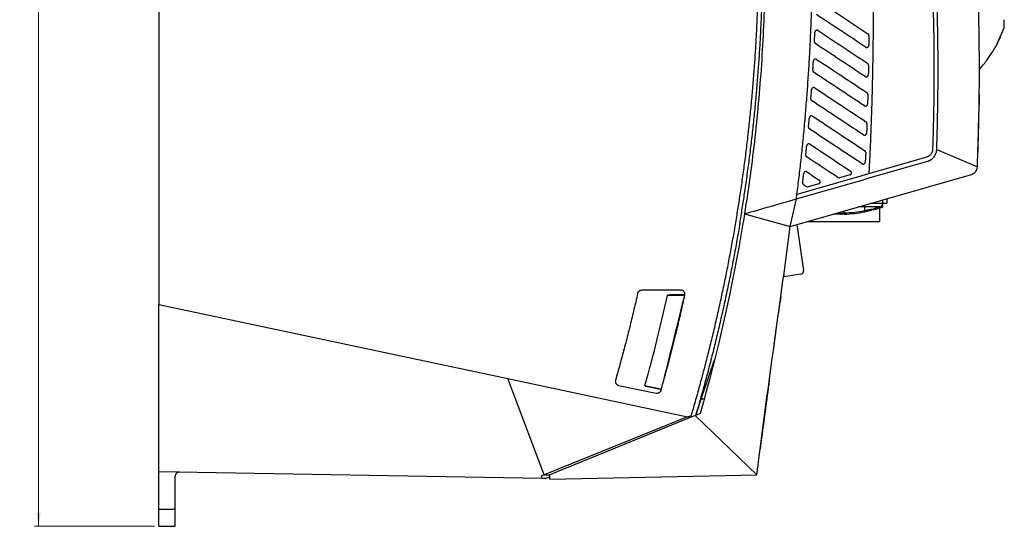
# Model space of a CAD drawing. Header units: millimetres. Extents: x -508 to 796, y -404 to 760.
# Tile 6 of 116: x -181 to 57, y 11 to 133. Entities that reach past the tile are written whole.
import ezdxf

# ---------------------------------------------------------------- set-up
doc = ezdxf.new("R2010")
doc.units = ezdxf.units.MM
doc.styles.add('SLDTEXTSTYLE0', font='TXT', dxfattribs={"width": 0.75})
doc.dimstyles.new('SLDDIMSTYLE0', dxfattribs={"dimtxt": 3.5, "dimasz": 3.302, "dimexe": 0, "dimexo": 0.0625, "dimgap": 0.875, "dimtad": 1, "dimrnd": 1e-09, "dimzin": 12, "dimdsep": 46, "dimtxsty": 'SLDTEXTSTYLE0', "dimsah": 1, "dimcen": 0.09, "dimadec": 0, "dimazin": 3, "dimtfac": 1, "dimtofl": 0, "dimtmove": 0, "dimatfit": 3, "dimfxl": 1, "dimfrac": 2, "dimtolj": 1, "dimtzin": 12, "dimarcsym": 0})

# ---------------------------------------------------------------- blocks, each defined once
blk = doc.blocks.new('_D')
at = {"color": 8, "linetype": 'Continuous', "lineweight": 0}
for p, q in [((-148.56, 271.54), (-177.61, 271.54)), ((-176.61, 271.54), (-176.61, 10.54)), ((-148.56, 10.54), (-177.61, 10.54))]:
    blk.add_line(p, q, dxfattribs=at)
at = {"color": 8, "linetype": 'Continuous', "lineweight": 18}
for points in [[(-176.61, 271.54), (-177.12, 268.23), (-176.1, 268.23)], [(-176.61, 10.54), (-176.1, 13.84), (-177.12, 13.84)]]:
    blk.add_solid(points, dxfattribs=at)
at = {"color": 8, "linetype": 'Continuous', "lineweight": 18, "insert": (-181.12, 140.26), "char_height": 3.5, "attachment_point": 1, "rotation": 90, "style": 'SLDTEXTSTYLE0'}
blk.add_mtext('261', dxfattribs=at)

msp = doc.modelspace()

# ---------------------------------------------------------------- linework, layer by layer
at = {"color": 7, "linetype": 'Continuous', "lineweight": 25}
for p, q in [((-147.561, 236.535), (-147.561, 64.169)), ((55.176, 127.014), (57.005, 130.986)), ((50.92, 112.817), (50.915, 112.528)), ((40.65, 101.589), (50.5, 97.446)), ((5.237, 83.006), (49.054, 95.607)), ((19.696, 95.488), (17.17, 94.762)), ((8.432, 93.137), (9.176, 92.645)), ((12.116, 93.308), (9.59, 92.582)), ((6.702, 89.67), (6.843, 90.751)), ((5.237, 83.006), (6.702, 89.67)), ((27.585, 88.551), (24.519, 88.551)), ((27.548, 87.896), (27.548, 88.189)), ((27.585, 88.551), (27.585, 88.651)), ((27.585, 88.651), (28.585, 88.651)), ((28.485, 88.551), (27.585, 88.551)), ((27.643, 87.896), (27.643, 88.551)), ((28.585, 89.72), (28.585, 88.651)), ((-5.846, 86.062), (5.237, 83.006)), ((17.26, 86.463), (17.26, 86.255)), ((18.27, 85.975), (18.259, 86.275)), ((23.211, 87.751), (23.211, 86.857)), ((23.269, 86.563), (23.211, 86.857)), ((25.347, 87.046), (25.347, 87.046)), ((25.347, 87.046), (25.347, 87.046)), ((25.917, 87.751), (25.917, 87.432)), ((26.435, 87.751), (26.435, 87.581)), ((26.835, 87.483), (26.835, 84.149)), ((6.811, 83.458), (8.463, 72.363)), ((26.835, 84.149), (9.213, 84.149)), ((3.761, 70.854), (3.761, 72.026)), ((7.79, 71.454), (3.761, 70.854)), ((-21.246, 67.602), (-30.722, 67.602)), ((-23.845, 66.527), (-20.616, 66.538)), ((-147.561, 64.169), (-63.12, 46.221)), ((-147.561, 23.712), (-147.561, 64.169)), ((1.353, 54.553), (2.329, 61.614)), ((1.213, 53.538), (1.917, 58.63)), ((-16.075, 41.966), (-13.136, 50.763)), ((-63.12, 46.221), (-19.62, 36.974)), ((-54.307, 23.012), (-63.12, 46.221)), ((-16.073, 46.657), (-16.073, 46.657)), ((-36.292, 44.607), (-27.223, 42.68)), ((-29.92, 44.576), (-26.186, 43.795)), ((-26.166, 43.582), (-29.341, 44.247)), ((-17.462, 37.813), (-16.075, 41.966)), ((-16.075, 41.966), (-16.323, 41.966)), ((-16.229, 41.504), (-15.59, 41.37)), ((-19.619, 36.974), (-54.307, 23.012)), ((-17.753, 37.308), (-52.95, 23.009)), ((-18.934, 36.828), (-19.62, 36.974)), ((-19.619, 36.974), (-18.689, 37.349)), ((-17.753, 37.308), (-2.866, 22.979)), ((-54.894, 22.094), (-147.561, 23.712)), ((-147.561, 14.667), (-147.561, 23.712)), ((-143.561, 14.667), (-143.561, 22.625)), ((-53.952, 22.078), (-54.894, 22.094)), ((-54.307, 23.012), (-52.949, 22.956)), ((-53.952, 22.077), (-53.894, 22.078)), ((-53.898, 22.077), (-53.898, 22.101)), ((-52.948, 22.481), (-53.894, 22.101)), ((-52.946, 21.909), (-52.95, 23.009)), ((-52.946, 21.909), (-2.866, 22.979)), ((-147.561, 14.667), (-143.561, 14.667)), ((-147.561, 10.535), (-143.561, 10.535))]:
    msp.add_line(p, q, dxfattribs=at)
at = {"color": 250, "linetype": 'Continuous', "lineweight": 25}
for p, q in [((50.927, 112.726), (50.919, 112.726)), ((24.867, 88.651), (27.585, 88.651)), ((27.585, 88.651), (27.585, 89.433)), ((18.259, 86.75), (18.259, 86.275)), ((27.548, 87.896), (27.643, 87.896))]:
    msp.add_line(p, q, dxfattribs=at)
at = {"color": 7, "linetype": 'Continuous', "lineweight": 25, "flags": 128}
for points in [[(27.548, 87.896), (27.555, 87.863), (27.558, 87.83), (27.558, 87.8), (27.554, 87.773), (27.547, 87.749), (27.537, 87.73), (27.524, 87.716), (27.508, 87.707)], [(-20.677, 66.351), (-21.057, 66.35), (-22.579, 66.345), (-24.489, 66.339)], [(-20.616, 66.538), (-20.627, 66.534), (-20.638, 66.524), (-20.649, 66.507), (-20.658, 66.484), (-20.665, 66.456), (-20.671, 66.423), (-20.675, 66.388), (-20.677, 66.351)], [(-26.186, 43.795), (-26.194, 43.756), (-26.198, 43.718), (-26.2, 43.682), (-26.198, 43.65), (-26.194, 43.624), (-26.187, 43.603), (-26.178, 43.589), (-26.166, 43.582)]]:
    msp.add_lwpolyline(points, dxfattribs=at)
at = {"color": 7, "linetype": 'Continuous', "lineweight": 25}
for centre, radius, start, end in [((26.835, 88.551), 0.8, 314.30803, 359.99494), ((28.485, 88.651), 0.1, 270, 0), ((17.559, 86.255), 0.3, 179.97518, 270.93715), ((17.023, 118.133), 31.882, 272.22141, 281.19144), ((17.023, 118.133), 32.182, 272.22141, 281.19144), ((25.62, 87.428), 0.297, 285.91074, 0.71984), ((17.023, 118.133), 32.182, 286.6066, 289.01479), ((17.128, 118.133), 31.982, 286.91058, 289.01479), ((27.443, 87.896), 0.2, 289.01479, 0), ((7.672, 72.245), 0.8, 278.4678, 8.4678)]:
    msp.add_arc(centre, radius, start, end, dxfattribs=at)
for points, knots in [([(-6.81, 91.136), (-6.711, 91.805), (-6.512, 93.143), (-6.227, 95.153), (-5.952, 97.163), (-5.687, 99.174), (-5.432, 101.187), (-5.188, 103.2), (-4.953, 105.215), (-4.729, 107.231), (-4.515, 109.248), (-4.311, 111.265), (-4.117, 113.284), (-3.934, 115.304), (-3.761, 117.325), (-3.598, 119.348), (-3.445, 121.371), (-3.302, 123.395), (-3.131, 126.017), (-2.944, 129.237), (-2.759, 133.054), (-2.61, 136.873), (-2.497, 140.692), (-2.421, 144.512), (-2.382, 148.332), (-2.379, 152.154), (-2.41, 155.976), (-2.461, 158.524), (-2.487, 159.798)], [0, 0, 0, 0, 0.0294671, 0.0589284, 0.0883848, 0.1178371, 0.1472859, 0.176732, 0.2061762, 0.2356192, 0.2650617, 0.2945046, 0.3239486, 0.3533944, 0.3828428, 0.4122946, 0.4417504, 0.4712111, 0.5006774, 0.5561789, 0.6116633, 0.6671357, 0.7226012, 0.7780647, 0.8335313, 0.889006, 0.9444939, 1, 1, 1, 1]), ([(-1.011, 160.781), (-0.832, 154.533), (-0.799, 148.286), (-1.024, 135.794), (-1.283, 129.546), (-2.089, 117.075), (-2.638, 110.848), (-4.025, 98.427), (-4.863, 92.235), (-5.845, 86.062)], [0, 0, 0, 0, 0.25, 0.25, 0.5, 0.5, 0.75, 0.75, 1, 1, 1, 1]), ([(-5.821, 90.988), (-5.721, 91.665), (-5.52, 93.02), (-5.232, 95.053), (-4.953, 97.088), (-4.685, 99.123), (-4.428, 101.16), (-4.181, 103.198), (-3.944, 105.237), (-3.718, 107.277), (-3.502, 109.318), (-3.297, 111.36), (-3.102, 113.404), (-2.917, 115.448), (-2.743, 117.494), (-2.58, 119.541), (-2.427, 121.588), (-2.284, 123.637), (-2.112, 126.302), (-1.924, 129.583), (-1.739, 133.48), (-1.592, 137.378), (-1.483, 141.277), (-1.412, 145.177), (-1.378, 149.077), (-1.383, 152.978), (-1.423, 156.88), (-1.481, 159.481), (-1.511, 160.781)], [0, 0, 0, 0, 0.0293404, 0.0586751, 0.0880047, 0.11733, 0.1466519, 0.175971, 0.2052882, 0.2346041, 0.2639196, 0.2932354, 0.3225524, 0.3518711, 0.3811925, 0.4105173, 0.4398462, 0.4691801, 0.4985196, 0.5542618, 0.6099862, 0.6656981, 0.7214028, 0.7771053, 0.8328111, 0.8885253, 0.9442532, 1, 1, 1, 1]), ([(6.843, 90.751), (6.932, 91.447), (7.111, 92.842), (7.365, 94.939), (7.611, 97.044), (7.848, 99.156), (8.075, 101.276), (8.292, 103.404), (8.501, 105.54), (8.7, 107.684), (8.889, 109.835), (9.069, 111.994), (9.24, 114.161), (9.401, 116.336), (9.553, 118.519), (9.695, 120.709), (9.828, 122.907), (9.989, 125.775), (10.165, 129.32), (10.339, 133.551), (10.481, 137.815), (10.588, 142.112), (10.663, 146.442), (10.703, 150.804), (10.712, 155.199), (10.691, 158.139), (10.68, 159.615)], [0, 0, 0, 0, 0.030506, 0.0611073, 0.0918048, 0.1225991, 0.1534909, 0.1844809, 0.2155699, 0.2467585, 0.2780474, 0.3094372, 0.3409288, 0.3725226, 0.4042195, 0.43602, 0.4679247, 0.4999344, 0.5608364, 0.6221892, 0.683997, 0.7462639, 0.8089938, 0.8721906, 0.9358581, 1, 1, 1, 1]), ([(25.06, 159.411), (25.082, 158.35), (25.127, 156.229), (25.181, 153.046), (25.225, 149.861), (25.258, 146.676), (25.292, 141.875), (25.301, 135.506), (25.253, 128.617), (25.172, 122.844), (25.079, 118.163), (24.961, 113.55), (24.817, 109.004), (24.647, 104.526), (24.453, 100.115), (24.301, 97.198), (24.225, 95.75)], [0, 0, 0, 0, 0.0499701, 0.0999597, 0.1499695, 0.2, 0.2500517, 0.3761322, 0.5000364, 0.5746011, 0.6481145, 0.7205789, 0.7919969, 0.8623713, 0.9317047, 1, 1, 1, 1]), ([(40.985, 119.874), (40.985, 120.615), (40.987, 122.097), (40.976, 124.324), (40.958, 126.557), (40.93, 128.794), (40.893, 131.038), (40.847, 133.287), (40.778, 136.102), (40.677, 139.475), (40.531, 143.397), (40.361, 147.302), (40.224, 149.897), (40.155, 151.192)], [0, 0, 0, 0, 0.070896, 0.1419673, 0.2132152, 0.2846409, 0.3562455, 0.4280301, 0.499996, 0.6258482, 0.7511287, 0.8758439, 1, 1, 1, 1]), ([(39.68, 139.233), (39.706, 138.427), (39.757, 136.814), (39.821, 134.395), (39.875, 131.976), (39.919, 129.556), (39.952, 127.136), (39.974, 124.716), (39.986, 122.296), (39.985, 120.683), (39.985, 119.876)], [0, 0, 0, 0, 0.1249983, 0.2499924, 0.3749845, 0.4999771, 0.6249726, 0.7499733, 0.8749816, 1, 1, 1, 1]), ([(57.005, 130.985), (57.005, 130.985), (57.002, 131.17), (56.989, 131.868), (56.979, 132.381), (56.966, 132.985)], [0, 0, 0, 0, 0.5, 0.5, 1, 1, 1, 1]), ([(11.081, 127.647), (11.1, 128.038), (11.137, 128.813), (11.172, 129.588), (11.189, 129.972)], [0, 0, 0, 0, 0.5046575, 1, 1, 1, 1]), ([(11.964, 130.367), (11.948, 130.377), (11.904, 130.404), (11.806, 130.441), (11.649, 130.46), (11.474, 130.414), (11.333, 130.312), (11.248, 130.198), (11.201, 130.082), (11.193, 130.007), (11.189, 129.972)], [0, 0, 0, 0, 0.0536119, 0.1495251, 0.2964158, 0.4987482, 0.6484409, 0.7834503, 0.9006871, 1, 1, 1, 1]), ([(24.249, 129.161), (24.249, 129.182), (24.248, 129.227), (24.234, 129.293), (24.213, 129.359), (24.181, 129.422), (24.138, 129.482), (24.087, 129.538), (24.046, 129.567), (24.025, 129.583)], [0, 0, 0, 0, 0.1310693, 0.2660604, 0.4049784, 0.5478275, 0.6946117, 0.8453348, 1, 1, 1, 1]), ([(24.25, 129.161), (24.245, 128.745), (24.238, 127.951), (24.228, 127.157), (24.223, 126.779)], [0, 0, 0, 0, 0.5236933, 1, 1, 1, 1]), ([(55.231, 127.132), (55.236, 127.142), (55.398, 127.43), (55.723, 128.066), (56.054, 128.728), (56.061, 128.733), (56.064, 128.736)], [0, 0, 0, 0, 0.0071521, 0.2204248, 0.6446479, 1, 1, 1, 1]), ([(11.081, 127.647), (11.081, 127.639), (11.079, 127.593), (11.09, 127.507), (11.131, 127.394), (11.201, 127.287), (11.27, 127.233), (11.305, 127.206)], [0, 0, 0, 0, 0.0502045, 0.2679797, 0.4988625, 0.7428662, 1, 1, 1, 1]), ([(23.447, 126.368), (23.462, 126.359), (23.496, 126.338), (23.558, 126.311), (23.635, 126.29), (23.757, 126.279), (23.909, 126.309), (24.058, 126.402), (24.157, 126.524), (24.212, 126.653), (24.22, 126.739), (24.223, 126.779)], [0, 0, 0, 0, 0.0497823, 0.1122199, 0.1873018, 0.2750144, 0.4525397, 0.6138366, 0.7588648, 0.8875928, 1, 1, 1, 1]), ([(50.939, 120.912), (51.533, 121.622), (52.65, 122.955), (53.968, 124.894), (54.838, 126.337), (55.298, 127.167), (55.471, 127.486), (55.468, 127.472), (55.467, 127.467)], [0, 0, 0, 0, 0.2231842, 0.4193603, 0.5841765, 0.7379588, 0.8971737, 1, 1, 1, 1]), ([(10.696, 120.716), (10.72, 121.104), (10.768, 121.872), (10.813, 122.64), (10.835, 123.019)], [0, 0, 0, 0, 0.50556, 1, 1, 1, 1]), ([(11.61, 123.408), (11.598, 123.415), (11.559, 123.439), (11.469, 123.477), (11.309, 123.503), (11.127, 123.46), (10.983, 123.357), (10.897, 123.244), (10.848, 123.13), (10.839, 123.054), (10.835, 123.019)], [0, 0, 0, 0, 0.0401122, 0.1299774, 0.2803377, 0.4985613, 0.6472383, 0.7820013, 0.8997006, 1, 1, 1, 1]), ([(24.151, 122.028), (24.15, 122.05), (24.149, 122.094), (24.137, 122.161), (24.115, 122.227), (24.083, 122.292), (24.041, 122.353), (23.989, 122.409), (23.948, 122.439), (23.927, 122.454)], [0, 0, 0, 0, 0.1306682, 0.2653923, 0.404177, 0.5470265, 0.6939446, 0.8449348, 1, 1, 1, 1]), ([(24.151, 122.028), (24.143, 121.582), (24.129, 120.792), (24.112, 120.002), (24.105, 119.659)], [0, 0, 0, 0, 0.5653145, 1, 1, 1, 1]), ([(10.696, 120.716), (10.695, 120.705), (10.693, 120.656), (10.704, 120.568), (10.745, 120.456), (10.815, 120.348), (10.884, 120.295), (10.919, 120.267)], [0, 0, 0, 0, 0.0628215, 0.2768787, 0.5044208, 0.745459, 1, 1, 1, 1]), ([(23.329, 119.252), (23.348, 119.241), (23.386, 119.218), (23.448, 119.193), (23.512, 119.177), (23.579, 119.169), (23.645, 119.17), (23.711, 119.179), (23.775, 119.198), (23.856, 119.233), (23.947, 119.297), (24.032, 119.399), (24.091, 119.523), (24.1, 119.613), (24.105, 119.659)], [0, 0, 0, 0, 0.0624462, 0.124895, 0.1873466, 0.2498009, 0.312258, 0.3747181, 0.4371811, 0.4996472, 0.6214544, 0.7454349, 0.87161, 1, 1, 1, 1]), ([(39.985, 119.876), (39.983, 119.115), (39.978, 117.594), (39.959, 115.312), (39.931, 113.03), (39.894, 110.749), (39.848, 108.467), (39.792, 106.186), (39.727, 103.904), (39.676, 102.384), (39.651, 101.623)], [0, 0, 0, 0, 0.124992, 0.2499821, 0.3749724, 0.4999649, 0.6249619, 0.7499653, 0.8749773, 1, 1, 1, 1]), ([(40.65, 101.589), (40.676, 102.35), (40.727, 103.874), (40.792, 106.159), (40.848, 108.445), (40.894, 110.73), (40.931, 113.016), (40.959, 115.302), (40.978, 117.588), (40.983, 119.112), (40.985, 119.874)], [0, 0, 0, 0, 0.1250146, 0.2500208, 0.3750208, 0.5000166, 0.6250103, 0.750004, 0.8749999, 1, 1, 1, 1]), ([(10.217, 113.846), (10.246, 114.23), (10.304, 114.991), (10.36, 115.752), (10.387, 116.129)], [0, 0, 0, 0, 0.5046582, 1, 1, 1, 1]), ([(11.161, 116.51), (11.151, 116.517), (11.115, 116.539), (11.028, 116.578), (10.868, 116.606), (10.684, 116.565), (10.538, 116.462), (10.451, 116.352), (10.402, 116.239), (10.392, 116.164), (10.387, 116.129)], [0, 0, 0, 0, 0.0349103, 0.1225287, 0.2742295, 0.4984923, 0.6470899, 0.781817, 0.8995673, 1, 1, 1, 1]), ([(23.992, 114.935), (23.992, 114.957), (23.991, 115.001), (23.979, 115.069), (23.958, 115.136), (23.926, 115.201), (23.883, 115.262), (23.831, 115.319), (23.789, 115.349), (23.768, 115.365)], [0, 0, 0, 0, 0.1302275, 0.2646581, 0.4032965, 0.5461465, 0.6932116, 0.8444952, 1, 1, 1, 1]), ([(23.992, 114.935), (23.98, 114.486), (23.959, 113.701), (23.936, 112.916), (23.926, 112.579)], [0, 0, 0, 0, 0.5714935, 1, 1, 1, 1]), ([(50.954, 114.926), (50.954, 114.926), (50.954, 114.913), (50.953, 114.862), (50.953, 114.824), (50.951, 114.724), (50.95, 114.662), (50.948, 114.517), (50.947, 114.433), (50.943, 114.157), (50.939, 113.934), (50.931, 113.453), (50.927, 113.19), (50.922, 112.926)], [0, 0, 0, 0, 0.125, 0.125, 0.25, 0.25, 0.375, 0.375, 0.5, 0.5, 0.75, 0.75, 1, 1, 1, 1]), ([(50.954, 114.926), (50.954, 114.925), (50.954, 114.924), (50.954, 114.91), (50.954, 114.888), (50.953, 114.856), (50.953, 114.816), (50.952, 114.733), (50.95, 114.576), (50.947, 114.303), (50.943, 113.975), (50.939, 113.638), (50.935, 113.317), (50.931, 113.024), (50.928, 112.826), (50.927, 112.726)], [0, 0, 0, 0, 0.0411212, 0.0819111, 0.1225382, 0.1631732, 0.2039867, 0.2451469, 0.3706602, 0.4962976, 0.6186656, 0.7411361, 0.8276705, 0.9134212, 1, 1, 1, 1]), ([(10.217, 113.846), (10.216, 113.833), (10.213, 113.782), (10.224, 113.692), (10.265, 113.579), (10.335, 113.472), (10.404, 113.418), (10.439, 113.391)], [0, 0, 0, 0, 0.0754, 0.2857027, 0.5098984, 0.747996, 1, 1, 1, 1]), ([(23.15, 112.177), (23.17, 112.165), (23.218, 112.136), (23.311, 112.103), (23.447, 112.086), (23.608, 112.117), (23.756, 112.207), (23.856, 112.326), (23.913, 112.453), (23.921, 112.539), (23.925, 112.579)], [0, 0, 0, 0, 0.0659221, 0.1583023, 0.2770681, 0.4524028, 0.6123934, 0.7570059, 0.8862139, 1, 1, 1, 1]), ([(50.569, 100.639), (50.58, 100.901), (50.655, 102.663), (50.789, 106.758), (50.872, 110.593), (50.922, 112.926)], [0, 0, 0, 0, 0.0640155, 0.4303568, 1, 1, 1, 1]), ([(10.619, 109.675), (10.601, 109.686), (10.564, 109.709), (10.501, 109.734), (10.431, 109.752), (10.356, 109.76), (10.279, 109.756), (10.2, 109.739), (10.095, 109.699), (9.984, 109.618), (9.899, 109.499), (9.858, 109.393), (9.849, 109.329), (9.845, 109.301)], [0, 0, 0, 0, 0.0615217, 0.1270876, 0.1964527, 0.2691892, 0.344677, 0.4221177, 0.5005738, 0.6718461, 0.8117469, 0.9199084, 1, 1, 1, 1]), ([(9.643, 107.039), (9.678, 107.418), (9.747, 108.172), (9.812, 108.926), (9.845, 109.301)], [0, 0, 0, 0, 0.5025436, 1, 1, 1, 1]), ([(23.77, 107.883), (23.77, 107.905), (23.77, 107.95), (23.758, 108.018), (23.737, 108.085), (23.705, 108.151), (23.663, 108.214), (23.61, 108.271), (23.568, 108.302), (23.546, 108.318)], [0, 0, 0, 0, 0.1297465, 0.263857, 0.4023355, 0.5451859, 0.6924116, 0.8440154, 1, 1, 1, 1]), ([(23.77, 107.883), (23.754, 107.443), (23.726, 106.663), (23.695, 105.883), (23.682, 105.542)], [0, 0, 0, 0, 0.56298608, 1, 1, 1, 1]), ([(9.643, 107.039), (9.642, 107.023), (9.638, 106.958), (9.658, 106.838), (9.731, 106.687), (9.819, 106.614), (9.865, 106.577)], [0, 0, 0, 0, 0.0880846, 0.3670717, 0.6710479, 1, 1, 1, 1]), ([(22.906, 105.144), (22.925, 105.133), (22.972, 105.104), (23.065, 105.071), (23.202, 105.053), (23.363, 105.084), (23.51, 105.172), (23.609, 105.29), (23.668, 105.416), (23.677, 105.501), (23.682, 105.542)], [0, 0, 0, 0, 0.0635948, 0.1563918, 0.278303, 0.4524594, 0.6117347, 0.7560978, 0.8855247, 1, 1, 1, 1]), ([(8.975, 100.295), (9.015, 100.669), (9.094, 101.416), (9.17, 102.163), (9.208, 102.536)], [0, 0, 0, 0, 0.5005811, 1, 1, 1, 1]), ([(9.982, 102.903), (9.961, 102.915), (9.919, 102.941), (9.85, 102.966), (9.778, 102.982), (9.705, 102.987), (9.632, 102.982), (9.56, 102.966), (9.476, 102.933), (9.383, 102.875), (9.296, 102.781), (9.232, 102.666), (9.216, 102.58), (9.208, 102.536)], [0, 0, 0, 0, 0.0713643, 0.1427307, 0.2140993, 0.2854701, 0.356843, 0.4282183, 0.4995958, 0.6212991, 0.7452549, 0.8714824, 1, 1, 1, 1]), ([(8.975, 100.295), (8.974, 100.277), (8.969, 100.209), (8.989, 100.087), (9.062, 99.936), (9.15, 99.863), (9.196, 99.825)], [0, 0, 0, 0, 0.1005642, 0.3750081, 0.6748262, 1, 1, 1, 1]), ([(23.481, 100.875), (23.481, 100.897), (23.482, 100.942), (23.47, 101.011), (23.45, 101.079), (23.418, 101.146), (23.375, 101.209), (23.322, 101.268), (23.279, 101.299), (23.258, 101.315)], [0, 0, 0, 0, 0.12919377, 0.26293609, 0.40123095, 0.54408187, 0.69149193, 0.84346385, 1, 1, 1, 1]), ([(23.481, 100.875), (23.463, 100.486), (23.427, 99.711), (23.388, 98.936), (23.369, 98.549)], [0, 0, 0, 0, 0.5008305, 1, 1, 1, 1]), ([(39.651, 101.623), (39.649, 101.58), (39.644, 101.495), (39.628, 101.368), (39.604, 101.243), (39.572, 101.12), (39.513, 100.941), (39.41, 100.714), (39.239, 100.455), (39.029, 100.226), (38.812, 100.053), (38.602, 99.927), (38.409, 99.836), (38.273, 99.792), (38.205, 99.771)], [0, 0, 0, 0, 0.0512624, 0.102071, 0.1526255, 0.2031289, 0.2537844, 0.376736, 0.4996823, 0.6224861, 0.7457413, 0.8301072, 0.914546, 1, 1, 1, 1]), ([(38.481, 98.809), (38.532, 98.825), (38.632, 98.855), (38.78, 98.911), (38.924, 98.973), (39.063, 99.043), (39.2, 99.12), (39.42, 99.261), (39.708, 99.491), (40.027, 99.842), (40.289, 100.236), (40.463, 100.618), (40.569, 100.967), (40.63, 101.275), (40.644, 101.484), (40.65, 101.589)], [0, 0, 0, 0, 0.0420754, 0.0838388, 0.1254039, 0.1668859, 0.2084006, 0.2500638, 0.3748736, 0.5008595, 0.6262289, 0.7507614, 0.8336225, 0.916395, 1, 1, 1, 1]), ([(22.594, 98.157), (22.612, 98.146), (22.658, 98.118), (22.75, 98.084), (22.886, 98.066), (23.045, 98.095), (23.19, 98.179), (23.292, 98.294), (23.353, 98.42), (23.364, 98.508), (23.369, 98.549)], [0, 0, 0, 0, 0.0601949, 0.1534439, 0.2796347, 0.448893, 0.6055752, 0.7496623, 0.88114, 1, 1, 1, 1]), ([(8.211, 93.615), (8.256, 93.985), (8.346, 94.724), (8.433, 95.464), (8.476, 95.835)], [0, 0, 0, 0, 0.4996124, 1, 1, 1, 1]), ([(9.249, 96.194), (9.228, 96.206), (9.187, 96.231), (9.121, 96.256), (9.055, 96.271), (8.99, 96.278), (8.928, 96.276), (8.868, 96.267), (8.812, 96.251), (8.761, 96.231), (8.715, 96.206), (8.673, 96.178), (8.637, 96.147), (8.605, 96.116), (8.577, 96.083), (8.554, 96.05), (8.535, 96.018), (8.519, 95.987), (8.506, 95.957), (8.496, 95.928), (8.489, 95.902), (8.483, 95.877), (8.479, 95.855), (8.477, 95.841), (8.476, 95.835)], [0, 0, 0, 0, 0.0712905, 0.1401224, 0.2064955, 0.2704092, 0.3318632, 0.3908572, 0.4473909, 0.5014638, 0.5530758, 0.6022265, 0.6489157, 0.6931431, 0.7349087, 0.7742121, 0.8110533, 0.8454322, 0.8773488, 0.906803, 0.9337949, 0.9583248, 0.980393, 1, 1, 1, 1]), ([(19.696, 95.488), (19.719, 95.496), (19.765, 95.511), (19.828, 95.546), (19.886, 95.589), (19.937, 95.639), (19.98, 95.697), (20.014, 95.759), (20.039, 95.826), (20.055, 95.896), (20.06, 95.967), (20.055, 96.038), (20.04, 96.108), (20.016, 96.174), (19.982, 96.237), (19.94, 96.294), (19.891, 96.344), (19.853, 96.372), (19.834, 96.386)], [0, 0, 0, 0, 0.0632617, 0.1264148, 0.1894606, 0.2524007, 0.3152367, 0.3779701, 0.4406023, 0.503135, 0.5655696, 0.6279079, 0.6901512, 0.7523012, 0.8143595, 0.8763277, 0.9382073, 1, 1, 1, 1]), ([(49.054, 95.607), (49.455, 95.722), (49.82, 95.964), (50.334, 96.617), (50.483, 97.03), (50.5, 97.446)], [0, 0, 0, 0, 0.5, 0.5, 1, 1, 1, 1]), ([(8.211, 93.615), (8.209, 93.594), (8.203, 93.524), (8.224, 93.399), (8.297, 93.248), (8.385, 93.175), (8.432, 93.137)], [0, 0, 0, 0, 0.1129595, 0.3821642, 0.6778536, 1, 1, 1, 1]), ([(12.116, 93.308), (12.139, 93.316), (12.185, 93.331), (12.248, 93.366), (12.305, 93.408), (12.356, 93.459), (12.399, 93.516), (12.434, 93.579), (12.459, 93.646), (12.474, 93.716), (12.48, 93.787), (12.475, 93.858), (12.46, 93.927), (12.436, 93.994), (12.402, 94.056), (12.36, 94.113), (12.311, 94.164), (12.273, 94.192), (12.254, 94.206)], [0, 0, 0, 0, 0.0631175, 0.1261452, 0.1890847, 0.2519374, 0.3147052, 0.3773895, 0.4399919, 0.5025141, 0.5649577, 0.6273244, 0.6896157, 0.7518334, 0.8139789, 0.8760541, 0.9380606, 1, 1, 1, 1]), ([(-7.954, 83.945), (-7.854, 84.544), (-7.654, 85.741), (-7.365, 87.538), (-7.082, 89.336), (-6.901, 90.536), (-6.81, 91.136)], [0, 0, 0, 0, 0.2500026, 0.5, 0.7499974, 1, 1, 1, 1]), ([(-6.968, 83.779), (-6.868, 84.379), (-6.667, 85.579), (-6.377, 87.38), (-6.094, 89.183), (-5.912, 90.386), (-5.821, 90.988)], [0, 0, 0, 0, 0.2500026, 0.5, 0.7499974, 1, 1, 1, 1]), ([(17.564, 85.956), (17.547, 85.955), (17.496, 85.954), (17.146, 85.95), (16.481, 85.951), (15.882, 85.973), (15.592, 85.984)], [0, 0, 0, 0, 0.1551963, 0.4421684, 0.7294333, 1, 1, 1, 1]), ([(17.26, 86.255), (17.265, 86.256), (17.295, 86.256), (17.4, 86.257), (17.475, 86.258), (17.75, 86.263), (18.002, 86.268), (18.259, 86.275)], [0, 0, 0, 0, 0.25, 0.25, 0.5, 0.5, 1, 1, 1, 1]), ([(18.27, 85.975), (18.09, 85.968), (17.912, 85.963), (17.718, 85.958), (17.664, 85.957), (17.59, 85.956), (17.568, 85.956), (17.564, 85.956)], [0, 0, 0, 0, 0.5, 0.5, 0.75, 0.75, 1, 1, 1, 1]), ([(26.835, 87.751), (26.82, 87.751), (26.798, 87.751), (26.677, 87.751), (26.311, 87.751), (25.933, 87.751), (25.361, 87.751), (24.567, 87.751), (23.323, 87.751), (22.3, 87.751), (21.738, 87.751)], [0, 0, 0, 0, 0.43439924, 0.66370891, 0.74112046, 0.81890925, 0.8524222, 0.87816898, 0.93295157, 1, 1, 1, 1]), ([(23.211, 86.857), (23.535, 86.914), (23.85, 86.974), (24.457, 87.096), (24.734, 87.156), (25.228, 87.266), (25.435, 87.315), (25.756, 87.392), (25.864, 87.419), (25.917, 87.432)], [0, 0, 0, 0, 0.25, 0.25, 0.5, 0.5, 0.75, 0.75, 1, 1, 1, 1]), ([(25.702, 87.143), (25.654, 87.13), (25.556, 87.102), (25.264, 87.024), (25.078, 86.974), (24.633, 86.863), (24.384, 86.803), (23.841, 86.68), (23.559, 86.62), (23.269, 86.563)], [0, 0, 0, 0, 0.25, 0.25, 0.5, 0.5, 0.75, 0.75, 1, 1, 1, 1]), ([(26.202, 87.288), (26.195, 87.286), (26.173, 87.279), (26.199, 87.285), (25.826, 87.179), (25.702, 87.143)], [0, 0, 0, 0, 0.2458229, 0.7480855, 1, 1, 1, 1]), ([(25.702, 87.143), (25.865, 87.189), (26.191, 87.282), (26.153, 87.274), (26.173, 87.279), (26.181, 87.281)], [0, 0, 0, 0, 0.3859904, 0.773115, 1, 1, 1, 1]), ([(26.403, 87.444), (26.408, 87.453), (26.431, 87.49), (26.444, 87.54), (26.439, 87.577), (26.438, 87.579)], [0, 0, 0, 0, 0.22754784, 0.94292523, 1, 1, 1, 1]), ([(26.422, 87.577), (26.424, 87.578), (26.434, 87.581), (26.435, 87.581), (26.435, 87.581)], [0, 0, 0, 0, 0.2589603, 1, 1, 1, 1]), ([(27.388, 87.983), (27.374, 87.966), (27.301, 87.881), (27.111, 87.783), (26.932, 87.762), (26.835, 87.751)], [0, 0, 0, 0, 0.1018522, 0.5114569, 1, 1, 1, 1]), ([(-18.689, 37.349), (-18.502, 37.989), (-18.128, 39.268), (-17.578, 41.191), (-17.038, 43.116), (-16.507, 45.045), (-15.986, 46.976), (-15.474, 48.909), (-14.972, 50.846), (-14.48, 52.785), (-13.997, 54.727), (-13.524, 56.672), (-13.06, 58.62), (-12.457, 61.211), (-11.729, 64.448), (-10.895, 68.334), (-10.1, 72.227), (-9.344, 76.126), (-8.624, 80.032), (-8.178, 82.641), (-7.954, 83.945)], [0, 0, 0, 0, 0.0417972, 0.0835942, 0.1253921, 0.1671919, 0.2089947, 0.2508015, 0.2926134, 0.3344314, 0.3762565, 0.4180898, 0.4599323, 0.5017851, 0.5849003, 0.6679728, 0.7510109, 0.8340227, 0.9170163, 1, 1, 1, 1]), ([(-6.968, 83.779), (-7.085, 83.092), (-7.318, 81.717), (-7.682, 79.659), (-8.055, 77.604), (-8.439, 75.552), (-8.834, 73.505), (-9.238, 71.46), (-9.653, 69.42), (-10.078, 67.384), (-10.513, 65.351), (-10.958, 63.323), (-11.413, 61.298), (-11.879, 59.278), (-12.354, 57.262), (-12.839, 55.251), (-13.334, 53.243), (-13.839, 51.241), (-14.354, 49.242), (-14.878, 47.249), (-15.412, 45.26), (-15.956, 43.276), (-16.509, 41.296), (-17.072, 39.321), (-17.455, 38.008), (-17.646, 37.352)], [0, 0, 0, 0, 0.0438838, 0.0877349, 0.1315527, 0.1753365, 0.2190857, 0.2627998, 0.3064782, 0.3501203, 0.3937254, 0.437293, 0.4808226, 0.5243135, 0.5677652, 0.611177, 0.6545485, 0.6978791, 0.7411682, 0.7844152, 0.8276196, 0.8707808, 0.9138983, 0.9569716, 1, 1, 1, 1]), ([(-31.697, 66.821), (-31.842, 66.183), (-32.131, 64.907), (-32.578, 62.995), (-33.034, 61.085), (-33.5, 59.175), (-33.976, 57.268), (-34.462, 55.362), (-34.958, 53.458), (-35.465, 51.556), (-35.981, 49.655), (-36.507, 47.756), (-36.866, 46.492), (-37.045, 45.86)], [0, 0, 0, 0, 0.0907096, 0.1814592, 0.2722486, 0.3630779, 0.4539471, 0.5448561, 0.6358051, 0.726794, 0.8178228, 0.9088914, 1, 1, 1, 1]), ([(-31.697, 66.821), (-31.689, 66.854), (-31.672, 66.917), (-31.637, 67.008), (-31.595, 67.094), (-31.545, 67.174), (-31.486, 67.25), (-31.42, 67.32), (-31.315, 67.412), (-31.161, 67.511), (-30.947, 67.588), (-30.797, 67.597), (-30.722, 67.602)], [0, 0, 0, 0, 0.0737581, 0.1456567, 0.216332, 0.2864538, 0.3567075, 0.4277749, 0.5003147, 0.6680738, 0.8316991, 1, 1, 1, 1]), ([(-20.269, 66.387), (-20.263, 66.419), (-20.25, 66.485), (-20.244, 66.587), (-20.248, 66.694), (-20.264, 66.805), (-20.294, 66.917), (-20.339, 67.029), (-20.399, 67.139), (-20.476, 67.245), (-20.569, 67.342), (-20.678, 67.429), (-20.802, 67.502), (-20.94, 67.558), (-21.089, 67.595), (-21.193, 67.599), (-21.246, 67.602)], [0, 0, 0, 0, 0.0546846, 0.1119457, 0.1717833, 0.2341973, 0.2991877, 0.3667542, 0.4368968, 0.5096151, 0.5849089, 0.6627779, 0.7432219, 0.8262405, 0.9118333, 1, 1, 1, 1]), ([(-26.053, 43.385), (-25.874, 44.021), (-25.515, 45.292), (-24.989, 47.201), (-24.472, 49.112), (-23.966, 51.025), (-23.469, 52.94), (-22.982, 54.856), (-22.505, 56.774), (-22.038, 58.694), (-21.58, 60.615), (-21.133, 62.537), (-20.695, 64.461), (-20.411, 65.745), (-20.269, 66.387)], [0, 0, 0, 0, 0.0835268, 0.1670184, 0.2504748, 0.3338961, 0.4172821, 0.5006331, 0.5839488, 0.6672294, 0.7504748, 0.833685, 0.9168601, 1, 1, 1, 1]), ([(-24.489, 66.339), (-24.483, 66.368), (-24.459, 66.39), (-24.411, 66.423), (-24.385, 66.436), (-24.304, 66.469), (-24.248, 66.484), (-24.078, 66.518), (-23.961, 66.527), (-23.845, 66.527)], [0, 0, 0, 0, 0.125, 0.125, 0.25, 0.25, 0.5, 0.5, 1, 1, 1, 1]), ([(-20.385, 65.979), (-20.362, 66.071), (-20.386, 66.169), (-20.5, 66.311), (-20.587, 66.351), (-20.677, 66.351)], [0, 0, 0, 0, 0.5, 0.5, 1, 1, 1, 1]), ([(2.329, 61.614), (2.336, 61.663), (2.35, 61.764), (2.371, 61.914), (2.391, 62.065), (2.419, 62.263), (2.453, 62.506), (2.504, 62.883), (2.564, 63.314), (2.618, 63.703), (2.656, 63.981), (2.684, 64.179), (2.706, 64.341), (2.723, 64.466), (2.735, 64.553), (2.742, 64.607), (2.743, 64.612), (2.744, 64.615)], [0, 0, 0, 0, 0.03189325, 0.06409877, 0.09655634, 0.12920244, 0.19256099, 0.25680929, 0.38547656, 0.50445265, 0.57901674, 0.65231872, 0.72448036, 0.79563284, 0.86556485, 0.9338175, 1, 1, 1, 1]), ([(2.947, 66.089), (2.945, 66.08), (2.943, 66.063), (2.924, 65.926), (2.896, 65.714), (2.858, 65.444), (2.812, 65.119), (2.773, 64.84), (2.748, 64.654), (2.743, 64.615)], [0, 0, 0, 0, 0.159065, 0.3219336, 0.4887308, 0.6399251, 0.7818536, 0.9538919, 1, 1, 1, 1]), ([(-37.045, 45.86), (-37.053, 45.83), (-37.068, 45.77), (-37.081, 45.678), (-37.086, 45.569), (-37.077, 45.441), (-37.044, 45.294), (-36.987, 45.146), (-36.902, 45.003), (-36.789, 44.869), (-36.648, 44.753), (-36.481, 44.659), (-36.355, 44.625), (-36.292, 44.607)], [0, 0, 0, 0, 0.0572762, 0.11387, 0.1697816, 0.2563946, 0.3479138, 0.4443383, 0.5456671, 0.651899, 0.7630328, 0.879067, 1, 1, 1, 1]), ([(0.16, 45.88), (0.16, 45.879), (0.16, 45.877), (0.158, 45.866), (0.155, 45.847), (0.152, 45.82), (0.145, 45.769), (0.132, 45.676), (0.11, 45.515), (0.082, 45.31), (0.037, 44.982), (-0.031, 44.48), (-0.113, 43.88), (-0.183, 43.364), (-0.238, 42.961), (-0.295, 42.546), (-0.346, 42.168), (-0.391, 41.835), (-0.43, 41.547), (-0.456, 41.357), (-0.469, 41.262)], [0, 0, 0, 0, 0.02522995, 0.05038173, 0.07550417, 0.10064626, 0.12585688, 0.1883031, 0.25079792, 0.3136124, 0.37652751, 0.50307029, 0.62729607, 0.68894884, 0.75066651, 0.81251005, 0.87441254, 0.91626107, 0.95805298, 1, 1, 1, 1]), ([(-29.341, 44.247), (-29.456, 44.271), (-29.568, 44.303), (-29.73, 44.374), (-29.783, 44.401), (-29.854, 44.452), (-29.877, 44.471), (-29.914, 44.518), (-29.928, 44.547), (-29.92, 44.576)], [0, 0, 0, 0, 0.5, 0.5, 0.75, 0.75, 0.875, 0.875, 1, 1, 1, 1]), ([(-26.053, 43.385), (-26.062, 43.357), (-26.079, 43.301), (-26.114, 43.222), (-26.155, 43.145), (-26.223, 43.042), (-26.329, 42.921), (-26.48, 42.806), (-26.644, 42.723), (-26.823, 42.671), (-27.019, 42.649), (-27.155, 42.669), (-27.223, 42.68)], [0, 0, 0, 0, 0.0583058, 0.116126, 0.1739019, 0.2320757, 0.3620344, 0.4923471, 0.6095517, 0.727108, 0.8632924, 1, 1, 1, 1]), ([(-142.544, 23.625), (-142.574, 23.624), (-142.636, 23.624), (-142.729, 23.612), (-142.824, 23.591), (-142.919, 23.56), (-143.012, 23.519), (-143.102, 23.468), (-143.188, 23.407), (-143.286, 23.319), (-143.393, 23.191), (-143.489, 23.015), (-143.55, 22.821), (-143.558, 22.689), (-143.561, 22.625)], [0, 0, 0, 0, 0.0567884, 0.11563, 0.1763797, 0.2388456, 0.3027908, 0.3679374, 0.4339735, 0.5005626, 0.6155948, 0.7490688, 0.8782523, 1, 1, 1, 1]), ([(-147.561, 10.535), (-147.561, 10.536), (-147.561, 10.538), (-147.561, 10.553), (-147.561, 10.576), (-147.561, 10.609), (-147.561, 10.652), (-147.561, 10.704), (-147.561, 10.765), (-147.561, 10.905), (-147.561, 11.182), (-147.561, 11.686), (-147.561, 12.304), (-147.561, 12.904), (-147.561, 13.42), (-147.561, 13.823), (-147.561, 14.239), (-147.561, 14.524), (-147.561, 14.667)], [0, 0, 0, 0, 0.0314887, 0.0627955, 0.0939797, 0.1251011, 0.1562201, 0.1873967, 0.2186911, 0.2501625, 0.3750559, 0.500029, 0.6249223, 0.7498954, 0.8126174, 0.874888, 0.9371887, 1, 1, 1, 1]), ([(-143.561, 10.535), (-143.561, 10.535), (-143.561, 10.638), (-143.561, 11.036), (-143.561, 11.331), (-143.561, 12.079), (-143.561, 12.532), (-143.561, 13.539), (-143.561, 14.094), (-143.561, 14.667)], [0, 0, 0, 0, 0.25, 0.25, 0.5, 0.5, 0.75, 0.75, 1, 1, 1, 1])]:
    msp.add_open_spline(points, degree=3, knots=knots, dxfattribs=at)
for points in [[(50.985, 119.855), (50.997, 126.387), (50.896, 132.918), (50.681, 139.446)], [(12.226, 137.387), (16.159, 134.786), (20.092, 132.184), (24.025, 129.583)], [(23.447, 126.368), (19.497, 128.981), (15.547, 131.594), (11.598, 134.206)], [(11.964, 130.367), (15.952, 127.729), (19.939, 125.092), (23.927, 122.454)], [(23.329, 119.252), (19.321, 121.904), (15.313, 124.555), (11.305, 127.206)], [(11.61, 123.407), (15.662, 120.727), (19.715, 118.046), (23.768, 115.365)], [(23.15, 112.177), (19.073, 114.874), (14.996, 117.571), (10.919, 120.267)], [(50.5, 97.446), (50.809, 104.912), (50.971, 112.383), (50.985, 119.855)], [(11.161, 116.51), (15.29, 113.779), (19.418, 111.049), (23.546, 108.318)], [(22.906, 105.144), (18.75, 107.893), (14.595, 110.642), (10.439, 113.391)], [(10.619, 109.675), (14.832, 106.888), (19.044, 104.102), (23.258, 101.315)], [(22.594, 98.157), (18.351, 100.964), (14.108, 103.77), (9.865, 106.577)], [(9.982, 102.903), (13.266, 100.73), (16.55, 98.558), (19.834, 96.386)], [(6.702, 89.67), (17.295, 92.716), (27.888, 95.763), (38.481, 98.809)], [(38.205, 99.771), (27.751, 96.764), (17.297, 93.758), (6.843, 90.751)], [(16.756, 94.825), (14.236, 96.492), (11.716, 98.159), (9.196, 99.825)], [(9.249, 96.194), (10.251, 95.531), (11.252, 94.868), (12.254, 94.206)], [(16.756, 94.825), (16.876, 94.746), (17.031, 94.722), (17.17, 94.762)], [(9.176, 92.645), (9.296, 92.566), (9.451, 92.542), (9.59, 92.582)], [(-5.846, 86.062), (-1.663, 87.264), (2.52, 88.467), (6.702, 89.67)], [(-5.845, 86.062), (-5.967, 85.295), (-6.092, 84.528), (-6.218, 83.762)], [(26.435, 87.581), (26.435, 87.565), (26.433, 87.549), (26.431, 87.534)], [(-6.218, 83.762), (-8.78, 68.247), (-12.251, 52.882), (-16.609, 37.773)], [(-2.866, 22.979), (-0.347, 43.011), (2.592, 62.99), (5.237, 83.006)], [(-29.92, 44.576), (-27.9, 51.776), (-26.089, 59.034), (-24.489, 66.339)], [(-20.616, 66.538), (-20.486, 66.538), (-20.359, 66.487), (-20.267, 66.397)], [(-26.186, 43.795), (-26.09, 43.775), (-25.986, 43.805), (-25.914, 43.876)], [(-16.275, 41.368), (-16.047, 41.369), (-15.819, 41.369), (-15.591, 41.37)], [(-0.469, 41.262), (-1.01, 37.261), (-1.544, 33.259), (-2.064, 29.256)], [(-16.609, 37.773), (-16.991, 37.618), (-17.372, 37.463), (-17.753, 37.308)], [(-54.894, 22.776), (-54.698, 22.855), (-54.502, 22.934), (-54.307, 23.012)], [(-54.894, 22.095), (-54.894, 22.322), (-54.894, 22.549), (-54.894, 22.776)]]:
    msp.add_open_spline(points, degree=3, dxfattribs=at)
at = {"color": 250, "linetype": 'Continuous', "lineweight": 25}
for points, knots in [([(16.532, 86.254), (16.643, 86.253), (16.967, 86.249), (17.195, 86.255), (17.243, 86.255), (17.26, 86.255)], [0, 0, 0, 0, 0.2527786, 0.7375262, 1, 1, 1, 1]), ([(25.917, 87.432), (26.043, 87.468), (26.371, 87.56), (26.376, 87.564), (26.408, 87.573), (26.422, 87.577)], [0, 0, 0, 0, 0.25300438, 0.65860258, 1, 1, 1, 1]), ([(-25.194, 46.595), (-24.499, 49.396), (-22.896, 55.857), (-21.293, 62.318), (-20.385, 65.979)], [0, 0, 0, 0, 0.4334742, 1, 1, 1, 1])]:
    msp.add_open_spline(points, degree=3, knots=knots, dxfattribs=at)

# ---------------------------------------------------------------- dimensions: what is measured, and where the dimension line sits
at = {"color": 8, "linetype": 'Continuous', "lineweight": 18}
dim = msp.add_linear_dim(base=(-176.609, 10.535), p1=(-147.561, 271.535), p2=(-147.561, 10.535), angle=90, dimstyle='SLDDIMSTYLE0', dxfattribs=at)
dim.commit()
dim.dimension.update_dxf_attribs({"geometry": '_D', "text_midpoint": (-176.609, 144.139), "dimtype": 160})

doc.saveas('drawing.dxf')
